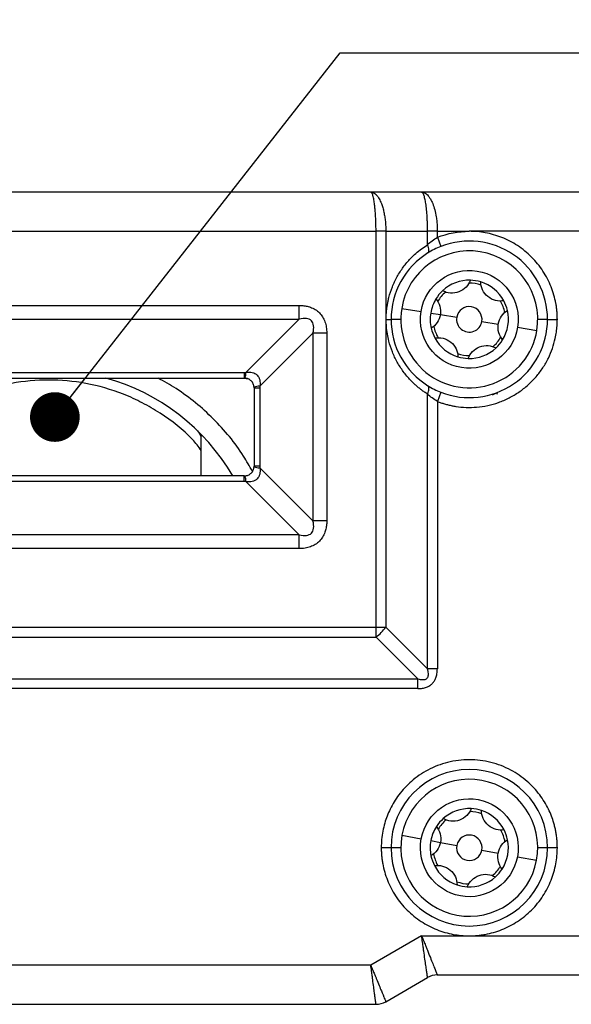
# Model space of a CAD drawing. Header units: millimetres. Extents: x 16 to 683, y 16 to 524.
# Tile 14 of 38: x 149 to 177, y 398 to 449. Entities that reach past the tile are written whole.
import ezdxf

# ---------------------------------------------------------------- set-up
doc = ezdxf.new("R2010")
doc.units = ezdxf.units.MM
doc.header["$LTSCALE"] = 2.5
doc.layers.add('DIMENSIONS', color=140, linetype='Continuous', lineweight=25)
doc.styles.add('SLDTEXTSTYLE0', font='TXT', dxfattribs={"width": 0.7})
doc.dimstyles.new('SLDDIMSTYLE1', dxfattribs={"dimtxt": 5.39502, "dimasz": 8.255, "dimexe": 0, "dimexo": 0.0625, "dimgap": 1.348755, "dimtad": 0, "dimtih": 1, "dimtoh": 1, "dimrnd": 1e-09, "dimzin": 4, "dimdsep": 46, "dimtxsty": 'SLDTEXTSTYLE0', "dimsah": 1, "dimcen": 0.09, "dimadec": 0, "dimazin": 1, "dimtfac": 1, "dimtofl": 0, "dimtmove": 0, "dimatfit": 3, "dimfxl": 0, "dimfrac": 2, "dimtolj": 1, "dimtzin": 12, "dimarcsym": 0})
doc.dimstyles.new('SLDDIMSTYLE6', dxfattribs={"dimtxt": 0.18, "dimasz": 2.54, "dimexe": 0, "dimexo": 0.0625, "dimgap": 0, "dimtad": 0, "dimtih": 1, "dimtoh": 1, "dimdec": 0, "dimrnd": 1e-09, "dimzin": 0, "dimdsep": 46, "dimtxsty": 'Standard', "dimblk1": 'DOT', "dimblk2": 'DOT', "dimsah": 1, "dimcen": 0.09, "dimadec": 0, "dimazin": 0, "dimtfac": 2.54, "dimtdec": 0, "dimtofl": 0, "dimtmove": 0, "dimatfit": 3, "dimldrblk": 'DOT', "dimfxl": 0, "dimfrac": 2, "dimtolj": 1, "dimtzin": 0, "dimarcsym": 0})

# ---------------------------------------------------------------- blocks, each defined once
blk = doc.blocks.new('_D_15')
at = {"layer": 'DIMENSIONS'}
for p, q in [((103, 440.875), (103, 469.491)), ((198, 440.875), (198, 469.491)), ((103, 461.554), (135.283, 461.554)), ((142.593, 461.554), (140.782, 461.554)), ((140.782, 461.554), (140.782, 452.98)), ((158.625, 461.554), (160.437, 461.554)), ((160.437, 461.554), (160.437, 452.98)), ((198, 461.554), (165.936, 461.554)), ((140.782, 452.98), (142.593, 452.98)), ((160.437, 452.98), (158.625, 452.98))]:
    blk.add_line(p, q, dxfattribs=at)
for points in [[(103, 461.554), (111.255, 460.284), (111.255, 462.824)], [(198, 461.554), (189.745, 462.824), (189.745, 460.284)]]:
    blk.add_solid(points, dxfattribs=at)
at = {"layer": 'DIMENSIONS', "char_height": 5.2917, "attachment_point": 1, "style": 'SLDTEXTSTYLE0'}
for s, insert in [('95.0', (142.593, 469.583)), ('3.74', (142.593, 459.801))]:
    blk.add_mtext(s, dxfattribs=dict(at, insert=insert))
blk = doc.blocks.new('_D_18')
at = {"layer": 'DIMENSIONS'}
for p, q in [((93, 425.875), (93, 492.683)), ((208, 425.875), (208, 492.683)), ((93, 484.746), (135.283, 484.746)), ((142.593, 484.746), (140.782, 484.746)), ((140.782, 484.746), (140.782, 476.171)), ((158.625, 484.746), (160.437, 484.746)), ((160.437, 484.746), (160.437, 476.171)), ((208, 484.746), (165.936, 484.746)), ((140.782, 476.171), (142.593, 476.171)), ((160.437, 476.171), (158.625, 476.171))]:
    blk.add_line(p, q, dxfattribs=at)
for points in [[(93, 484.746), (101.255, 483.476), (101.255, 486.016)], [(208, 484.746), (199.745, 486.016), (199.745, 483.476)]]:
    blk.add_solid(points, dxfattribs=at)
at = {"layer": 'DIMENSIONS', "char_height": 5.2917, "attachment_point": 1, "style": 'SLDTEXTSTYLE0'}
for s, insert in [('115.0', (140.349, 492.775)), ('4.53', (142.593, 482.993))]:
    blk.add_mtext(s, dxfattribs=dict(at, insert=insert))
blk = doc.blocks.new('_Dot')
at = {"color": 0, "linetype": 'ByBlock', "lineweight": -2}
blk.add_line((-0.5, 0), (-1, 0), dxfattribs=at)
at = {"color": 0, "linetype": 'ByBlock', "const_width": 0.5}
blk.add_lwpolyline([(-0.25, 0, 1), (0.25, 0, 1)], format="xyb", close=True, dxfattribs=at)

msp = doc.modelspace()

# ---------------------------------------------------------------- linework, layer by layer
for p, q in [((166.964383, 439.69978), (134.03618, 439.69978)), ((169.562459, 439.69978), (166.964383, 439.69978)), ((177.929214, 439.69978), (169.562459, 439.69978)), ((133.768231, 437.69978), (167.232332, 437.69978)), ((167.232332, 417.467729), (167.232332, 437.69978)), ((167.732332, 437.69978), (167.232332, 437.69978)), ((167.732332, 437.69978), (167.732332, 417.467729)), ((167.732332, 437.69978), (169.866307, 437.69978)), ((169.866307, 437.01641), (169.866307, 437.69978)), ((170.366307, 437.69978), (169.866307, 437.69978)), ((170.366307, 437.392646), (170.366307, 437.69978)), ((170.366307, 437.69978), (172.000282, 437.69978)), ((170.366307, 437.392646), (170.54786, 436.926772)), ((177.929214, 437.69978), (172.000282, 437.69978)), ((137.700282, 433.913993), (163.300282, 433.913993)), ((163.300282, 433.206887), (163.300282, 433.913993)), ((168.545723, 433.761939), (169.53274, 433.601322)), ((137.700282, 433.206887), (163.300282, 433.206887)), ((160.583744, 430.490349), (163.300282, 433.206887)), ((167.750282, 433.19978), (168.000282, 433.19978)), ((168.500282, 433.19978), (168.000282, 433.19978)), ((170.026248, 433.521014), (170.519756, 433.440705)), ((170.519756, 433.440705), (171.358721, 433.304181)), ((176.000282, 433.19978), (175.500282, 433.19978)), ((176.000282, 433.19978), (176.500282, 433.19978)), ((172.641843, 433.095379), (173.480807, 432.958854)), ((174.467824, 432.798238), (175.454841, 432.637621)), ((164.007388, 432.49978), (161.290851, 429.783242)), ((164.007388, 432.49978), (164.007388, 422.89978)), ((164.714495, 432.49978), (164.007388, 432.49978)), ((164.714495, 432.49978), (164.714495, 422.89978)), ((140.500282, 430.492673), (160.500282, 430.492673)), ((140.500282, 430.19978), (160.500282, 430.19978)), ((160.500282, 430.492673), (160.500282, 430.19978)), ((160.500282, 430.19978), (160.700282, 430.15741)), ((161.000282, 429.69978), (161.000282, 425.69978)), ((161.000282, 429.69978), (161.293175, 429.69978)), ((161.293175, 429.69978), (161.293175, 425.69978)), ((169.866307, 415.333754), (169.866307, 429.38315)), ((170.54786, 429.472788), (170.366307, 429.006914)), ((173.400282, 429.452781), (173.164097, 429.322013)), ((173.435282, 429.359106), (173.400282, 429.452781)), ((170.366307, 429.006914), (170.366307, 415.333754)), ((158.300282, 425.19978), (158.300282, 427.313583)), ((161.293175, 425.69978), (161.000282, 425.69978)), ((160.500282, 425.19978), (140.500282, 425.19978)), ((160.500282, 424.906887), (160.500282, 425.19978)), ((161.290851, 425.616317), (164.007388, 422.89978)), ((160.500282, 424.906887), (140.500282, 424.906887)), ((163.300282, 422.192673), (160.583744, 424.90921)), ((164.714495, 422.89978), (164.007388, 422.89978)), ((163.300282, 422.192673), (137.700282, 422.192673)), ((163.300282, 421.485566), (163.300282, 422.192673)), ((163.300282, 421.485566), (137.700282, 421.485566)), ((133.768231, 417.467729), (167.232332, 417.467729)), ((167.232332, 417.467729), (167.732332, 417.467729)), ((167.232332, 416.967729), (167.232332, 417.467729)), ((167.732332, 417.467729), (169.866307, 415.333754)), ((133.768231, 416.967729), (167.232332, 416.967729)), ((167.232332, 416.967729), (169.366307, 414.833754)), ((170.366307, 415.333754), (169.866307, 415.333754)), ((131.634256, 414.833754), (169.366307, 414.833754)), ((169.366307, 414.333754), (169.366307, 414.833754)), ((169.366307, 414.333754), (131.634256, 414.333754)), ((168.559517, 406.840982), (169.542593, 406.657782)), ((170.034131, 406.566181), (170.525668, 406.474581)), ((168.000282, 406.19978), (167.500282, 406.19978)), ((168.500282, 406.19978), (168.000282, 406.19978)), ((170.525668, 406.474581), (171.361283, 406.31886)), ((172.639281, 406.080699), (173.474895, 405.924979)), ((176.000282, 406.19978), (175.500282, 406.19978)), ((176.500282, 406.19978), (176.000282, 406.19978)), ((174.45797, 405.741778), (175.441046, 405.558577)), ((169.562459, 401.69978), (166.964383, 400.19978)), ((169.562459, 401.69978), (172.000282, 401.69978)), ((172.000282, 401.69978), (177.929214, 401.69978)), ((166.964383, 400.19978), (134.03618, 400.19978)), ((167.732332, 398.333754), (169.866307, 399.565805)), ((170.366307, 399.69978), (177.929214, 399.69978)), ((133.768231, 398.19978), (167.232332, 398.19978))]:
    msp.add_line(p, q)
at = {"flags": 128}
for points in [[(169.881193, 436.59234), (169.907924, 436.616835), (169.926939, 436.651903), (169.937736, 436.696615), (169.940028, 436.749787), (169.933755, 436.810014), (169.919083, 436.875702), (169.8964, 436.945113), (169.866307, 437.01641)], [(169.866307, 429.38315), (169.8964, 429.454447), (169.919083, 429.523857), (169.933755, 429.589545), (169.940028, 429.649772), (169.937736, 429.702945), (169.926939, 429.747657), (169.907924, 429.782724), (169.881193, 429.80722)], [(158.112377, 427.501446), (158.190056, 427.376035), (158.300282, 427.189769)]]:
    msp.add_lwpolyline(points, dxfattribs=at)
for centre, radius, start, end in [((172.000282, 433.19978), 4, 0, 111.2910363), ((172.000282, 433.19978), 3.5, 350.757295, 170.757295), ((172.000282, 433.19978), 2, 88.42565, 133.08894), ((172.000282, 433.19978), 1.85, 71.1103019, 90.4042881), ((172.000282, 433.19978), 2, 73.08894, 88.42565), ((172.000282, 433.19978), 2, 28.42565, 73.08894), ((172.000282, 433.19978), 2, 148.42565, 170.757295), ((172.000282, 433.19978), 2, 133.08894, 148.42565), ((172.000282, 433.19978), 1.85, 131.1103019, 150.4042881), ((172.000282, 433.19978), 3.5, 170.757295, 350.757295), ((172.000282, 433.19978), 0.65, 350.757295, 170.757295), ((172.000282, 433.19978), 1.85, 11.1103019, 30.4042881), ((172.000282, 433.19978), 2, 13.08894, 28.42565), ((172.000282, 433.19978), 2, 170.757295, 193.08894), ((172.000282, 433.19978), 4, 248.7089637, 0), ((172.000282, 433.19978), 0.65, 170.757295, 350.757295), ((172.000282, 433.19978), 2, 328.42565, 13.08894), ((172.000282, 433.19978), 2, 193.08894, 208.42565), ((172.000282, 433.19978), 1.85, 191.1103019, 210.4042881), ((172.000282, 433.19978), 2, 208.42565, 253.08894), ((172.000282, 433.19978), 1.85, 311.1103019, 330.4042881), ((172.000282, 433.19978), 2, 268.42565, 313.08894), ((172.000282, 433.19978), 2, 313.08894, 328.42565), ((172.000282, 433.19978), 1.85, 251.1103019, 270.4042881), ((172.000282, 433.19978), 2, 253.08894, 268.42565), ((150.500282, 419.69978), 10.9, 30.3039507, 74.4298957), ((159.76378, 430.495963), 0.819983, 338.7676378, 359.6077282), ((161.296465, 428.963278), 0.819983, 90.3922718, 111.2323622), ((161.296465, 426.436281), 0.819983, 248.7676378, 269.6077282), ((159.76378, 424.903596), 0.819983, 0.3922718, 21.2323622), ((165.68925, 419.010811), 2.56033, 307.0627195, 322.9372805), ((172.000282, 406.19978), 4, 0, 180), ((172.000282, 406.19978), 3.5, 349.4437491, 169.4437491), ((172.000282, 406.19978), 2, 87.112104, 131.7753941), ((172.000282, 406.19978), 1.85, 69.7967559, 89.0907422), ((172.000282, 406.19978), 2, 71.7753941, 87.112104), ((172.000282, 406.19978), 2, 27.112104, 71.7753941), ((172.000282, 406.19978), 2, 131.7753941, 147.112104), ((172.000282, 406.19978), 1.85, 129.7967559, 149.0907422), ((172.000282, 406.19978), 2, 147.112104, 169.443749), ((172.000282, 406.19978), 1.85, 9.7967559, 29.0907422), ((172.000282, 406.19978), 2, 11.7753941, 27.112104), ((172.000282, 406.19978), 3.5, 169.4437491, 349.4437491), ((172.000282, 406.19978), 2, 169.443749, 191.7753941), ((172.000282, 406.19978), 0.65, 349.4437491, 169.4437491), ((172.000282, 406.19978), 2, 327.112104, 11.7753941), ((172.000282, 406.19978), 4, 180, 0), ((172.000282, 406.19978), 0.65, 169.4437491, 349.4437491), ((172.000282, 406.19978), 2, 191.7753941, 207.112104), ((172.000282, 406.19978), 1.85, 189.7967559, 209.0907422), ((172.000282, 406.19978), 2, 207.112104, 251.7753941), ((172.000282, 406.19978), 1.85, 309.7967559, 329.0907422), ((172.000282, 406.19978), 2, 311.7753941, 327.112104), ((172.000282, 406.19978), 2, 267.112104, 311.7753941), ((172.000282, 406.19978), 1.85, 249.7967559, 269.0907422), ((172.000282, 406.19978), 2, 251.7753941, 267.112104), ((170.366307, 398.69978), 1, 90, 120), ((167.232332, 399.19978), 1, 270, 300)]:
    msp.add_arc(centre, radius, start, end)
for points, knots in [([(167.232332, 437.69978), (167.232206, 437.745008), (167.231952, 437.835944), (167.229924, 437.972423), (167.226695, 438.10902), (167.222143, 438.245028), (167.2163, 438.379712), (167.209159, 438.512306), (167.20072, 438.64202), (167.190985, 438.768046), (167.179952, 438.889557), (167.167623, 439.005727), (167.146852, 439.173322), (167.113176, 439.379212), (167.073086, 439.537567), (167.035819, 439.631174), (167.002876, 439.687194), (166.978035, 439.695316), (166.964383, 439.69978)], [0, 0, 0, 0, 0.043021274, 0.086497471, 0.130432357, 0.174829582, 0.219692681, 0.265025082, 0.310830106, 0.357110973, 0.403870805, 0.451112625, 0.49883937, 0.622092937, 0.75904588, 0.821672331, 0.901995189, 1, 1, 1, 1]), ([(166.964383, 439.69978), (166.982076, 439.698866), (167.016158, 439.697107), (167.065146, 439.683695), (167.109853, 439.664727), (167.15023, 439.641298), (167.1863, 439.615255), (167.218147, 439.588046), (167.289201, 439.51885), (167.391306, 439.379238), (167.499457, 439.147082), (167.577974, 438.912914), (167.634967, 438.687594), (167.679122, 438.448938), (167.709997, 438.201915), (167.728904, 437.951258), (167.731197, 437.783067), (167.732332, 437.69978)], [0, 0, 0, 0, 0.044204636, 0.085156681, 0.122855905, 0.157302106, 0.188495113, 0.216434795, 0.241121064, 0.378075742, 0.501357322, 0.588444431, 0.673913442, 0.757783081, 0.840073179, 0.920804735, 1, 1, 1, 1]), ([(169.866307, 437.69978), (169.866197, 437.741247), (169.865976, 437.824377), (169.864161, 437.948826), (169.861224, 438.072801), (169.857054, 438.195798), (169.851686, 438.317318), (169.840428, 438.522733), (169.818369, 438.805366), (169.779394, 439.118622), (169.731334, 439.380491), (169.685244, 439.538007), (169.643877, 439.631268), (169.606501, 439.687227), (169.578089, 439.695325), (169.562459, 439.69978)], [0, 0, 0, 0, 0.038138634, 0.076456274, 0.114976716, 0.153723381, 0.192719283, 0.231986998, 0.35627618, 0.488120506, 0.612252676, 0.751808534, 0.816108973, 0.89884246, 1, 1, 1, 1]), ([(169.562459, 439.69978), (169.580943, 439.698867), (169.616537, 439.697109), (169.667553, 439.683702), (169.714213, 439.664737), (169.756499, 439.641313), (169.794413, 439.615274), (169.827971, 439.588071), (169.902272, 439.519176), (170.008095, 439.380536), (170.136797, 439.118639), (170.238874, 438.805346), (170.305751, 438.485585), (170.342998, 438.197744), (170.362636, 437.950058), (170.365088, 437.782914), (170.366307, 437.69978)], [0, 0, 0, 0, 0.045638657, 0.08788905, 0.12675115, 0.162225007, 0.194310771, 0.223008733, 0.248319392, 0.387862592, 0.512008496, 0.643840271, 0.768143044, 0.846357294, 0.923581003, 1, 1, 1, 1]), ([(176.500282, 433.19978), (176.49938, 433.268438), (176.497579, 433.405633), (176.482954, 433.610954), (176.459583, 433.815482), (176.414461, 434.094547), (176.331971, 434.445162), (176.18896, 434.864355), (176.002841, 435.273288), (175.69372, 435.802463), (175.205019, 436.404519), (174.603104, 436.893102), (174.073946, 437.202265), (173.665189, 437.388291), (173.245824, 437.531553), (172.828544, 437.629156), (172.412046, 437.688978), (172.137565, 437.696178), (172.000282, 437.69978)], [0, 0, 0, 0, 0.029157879, 0.058263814, 0.087378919, 0.116564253, 0.178291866, 0.240094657, 0.304396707, 0.368773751, 0.500015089, 0.631256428, 0.695558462, 0.7599355, 0.821663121, 0.883465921, 0.941714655, 1, 1, 1, 1]), ([(167.750282, 433.19978), (167.751021, 433.262191), (167.752497, 433.386843), (167.764503, 433.573284), (167.783687, 433.758789), (167.810743, 433.943351), (167.845494, 434.126978), (167.917646, 434.437361), (168.056961, 434.867452), (168.306215, 435.391835), (168.619936, 435.880292), (168.948852, 436.270113), (169.266613, 436.575085), (169.555945, 436.81229), (169.762347, 436.948037), (169.866307, 437.01641)], [0, 0, 0, 0, 0.039351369, 0.078595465, 0.117822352, 0.15712221, 0.196584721, 0.236298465, 0.359724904, 0.485008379, 0.61229742, 0.742051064, 0.827131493, 0.91293045, 1, 1, 1, 1]), ([(169.881193, 436.59234), (169.308272, 436.234477), (168.829257, 435.729641), (168.174685, 434.549003), (168.000282, 433.87509), (168.000282, 433.19978)], [0, 0, 0, 0, 0.5, 0.5, 1, 1, 1, 1]), ([(169.53274, 433.601322), (169.754357, 434.963196), (171.03995, 435.888939), (173.763697, 435.445705), (174.689441, 434.160111), (174.467824, 432.798238)], [0, 0, 0, 0, 0.5, 0.5, 1, 1, 1, 1]), ([(172.05523, 435.199025), (172.008752, 435.069817), (171.935841, 434.94968), (171.737669, 434.742585), (171.610943, 434.656644), (171.329906, 434.549522), (171.176044, 434.529141), (170.889834, 434.552492), (170.75461, 434.594342), (170.634016, 434.660368)], [0, 0, 0, 0, 0.25, 0.25, 0.5, 0.5, 0.75, 0.75, 1, 1, 1, 1]), ([(173.759153, 434.151816), (173.624016, 434.127463), (173.48352, 434.130537), (173.205084, 434.198612), (173.067294, 434.265389), (172.834005, 434.455213), (172.739423, 434.578271), (172.616541, 434.837812), (172.585172, 434.975844), (172.582055, 435.113295)], [0, 0, 0, 0, 0.25, 0.25, 0.5, 0.5, 0.75, 0.75, 1, 1, 1, 1]), ([(170.296359, 434.246989), (170.385038, 434.14211), (170.452635, 434.018865), (170.53289, 433.743621), (170.544276, 433.591382), (170.519756, 433.440705)], [0, 0, 0, 0, 0.5, 0.5, 1, 1, 1, 1]), ([(163.300282, 433.913993), (163.341756, 433.913303), (163.423357, 433.911946), (163.543461, 433.900489), (163.659079, 433.882046), (163.770224, 433.855978), (163.929801, 433.805866), (164.128984, 433.711769), (164.342737, 433.542517), (164.512322, 433.328592), (164.630393, 433.077559), (164.702541, 432.79685), (164.710417, 432.60113), (164.714495, 432.49978)], [0, 0, 0, 0, 0.055025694, 0.108261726, 0.15993348, 0.210287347, 0.259589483, 0.381772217, 0.500132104, 0.618269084, 0.740675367, 0.86571314, 1, 1, 1, 1]), ([(164.007388, 432.49978), (164.078859, 432.785664), (164.050723, 433.003394), (163.803896, 433.250221), (163.586166, 433.278358), (163.300282, 433.206887)], [0, 0, 0, 0, 0.5, 0.5, 1, 1, 1, 1]), ([(169.866307, 429.38315), (169.813824, 429.416798), (169.709306, 429.483808), (169.557534, 429.592723), (169.410413, 429.707201), (169.268239, 429.827861), (169.13093, 429.954551), (168.908129, 430.177879), (168.620008, 430.519119), (168.306371, 431.007435), (168.057061, 431.531972), (167.898543, 432.020701), (167.807394, 432.454416), (167.759139, 432.825775), (167.753236, 433.075049), (167.750282, 433.19978)], [0, 0, 0, 0, 0.043704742, 0.087037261, 0.130064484, 0.17285477, 0.215477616, 0.258003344, 0.387651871, 0.515049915, 0.640227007, 0.763763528, 0.842871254, 0.921376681, 1, 1, 1, 1]), ([(168.000282, 433.19978), (168.000282, 432.524469), (168.174685, 431.850557), (168.829257, 430.669919), (169.308272, 430.165082), (169.881193, 429.80722)], [0, 0, 0, 0, 0.5, 0.5, 1, 1, 1, 1]), ([(174.467824, 432.798238), (174.246207, 431.436364), (172.960613, 430.510621), (170.236866, 430.953855), (169.311122, 432.239448), (169.53274, 433.601322)], [0, 0, 0, 0, 0.5, 0.5, 1, 1, 1, 1]), ([(170.519756, 433.440705), (170.495239, 433.290042), (170.436394, 433.149678), (170.273008, 432.91388), (170.169615, 432.818214), (170.052242, 432.746853)], [0, 0, 0, 0, 0.5, 0.5, 1, 1, 1, 1]), ([(170.366307, 429.006914), (170.427466, 428.983952), (170.549623, 428.938089), (170.736298, 428.879502), (170.925011, 428.828585), (171.116048, 428.786054), (171.420045, 428.732025), (171.841103, 428.691751), (172.38866, 428.705314), (172.942723, 428.786949), (173.498637, 428.943437), (174.037, 429.172565), (174.547033, 429.473997), (175.013088, 429.839767), (175.421937, 430.258064), (175.769625, 430.71919), (176.046824, 431.205631), (176.258342, 431.711051), (176.385708, 432.159786), (176.456806, 432.549141), (176.493525, 432.873574), (176.498027, 433.090936), (176.500282, 433.19978)], [0, 0, 0, 0, 0.022430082, 0.044801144, 0.067155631, 0.089536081, 0.111984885, 0.173164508, 0.23440274, 0.299652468, 0.364962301, 0.432193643, 0.500007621, 0.567821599, 0.635052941, 0.700302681, 0.765612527, 0.826792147, 0.888030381, 0.925373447, 0.962630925, 1, 1, 1, 1]), ([(173.480807, 432.958854), (173.505324, 433.109517), (173.564169, 433.249882), (173.727555, 433.485679), (173.830948, 433.581346), (173.948321, 433.652706)], [0, 0, 0, 0, 0.5, 0.5, 1, 1, 1, 1]), ([(173.704204, 432.152571), (173.615525, 432.25745), (173.547928, 432.380695), (173.467673, 432.655939), (173.456287, 432.808178), (173.480807, 432.958854)], [0, 0, 0, 0, 0.5, 0.5, 1, 1, 1, 1]), ([(170.241411, 432.247744), (170.376547, 432.272097), (170.517044, 432.269023), (170.795479, 432.200947), (170.933269, 432.134171), (171.166558, 431.944346), (171.26114, 431.821288), (171.384022, 431.561748), (171.415391, 431.423716), (171.418508, 431.286265)], [0, 0, 0, 0, 0.25, 0.25, 0.5, 0.5, 0.75, 0.75, 1, 1, 1, 1]), ([(171.945333, 431.200535), (171.991811, 431.329743), (172.064722, 431.44988), (172.262895, 431.656974), (172.38962, 431.742916), (172.670657, 431.850037), (172.82452, 431.870418), (173.110729, 431.847067), (173.245953, 431.805218), (173.366547, 431.739191)], [0, 0, 0, 0, 0.25, 0.25, 0.5, 0.5, 0.75, 0.75, 1, 1, 1, 1]), ([(160.918286, 425.427845), (160.769999, 425.691693), (160.221193, 426.668184), (159.230719, 427.855327), (158.016639, 428.951416), (157.069193, 429.652616), (156.399778, 430.02592), (156.08801, 430.19978)], [0, 0, 0, 0, 0.131845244, 0.487956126, 0.666211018, 0.844544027, 1, 1, 1, 1]), ([(160.500282, 430.492673), (160.514203, 430.492576), (160.542056, 430.492382), (160.569845, 430.491027), (160.583744, 430.490349)], [0, 0, 0, 0, 0.499806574, 1, 1, 1, 1]), ([(160.999507, 429.727601), (160.996153, 429.787785), (160.981565, 429.848262), (160.932091, 429.95905), (160.896917, 430.010201), (160.811165, 430.096053), (160.759907, 430.131353), (160.649472, 430.180824), (160.589422, 430.195588), (160.528103, 430.199005)], [0, 0, 0, 0, 0.25, 0.25, 0.5, 0.5, 0.75, 0.75, 1, 1, 1, 1]), ([(160.583744, 430.490349), (160.702807, 430.512436), (160.812934, 430.510213), (161.005113, 430.462533), (161.08871, 430.416293), (161.217295, 430.287472), (161.263339, 430.204028), (161.310868, 430.011164), (161.312557, 429.900248), (161.290851, 429.783242)], [0, 0, 0, 0, 0.25, 0.25, 0.5, 0.5, 0.75, 0.75, 1, 1, 1, 1]), ([(158.300282, 426.50454), (158.155584, 426.691232), (157.572717, 427.443261), (156.508689, 428.229785), (155.293844, 428.951045), (154.041745, 429.518735), (152.441321, 429.980193), (150.500034, 430.158078), (148.560261, 429.979189), (146.61736, 429.425766), (144.771691, 428.444985), (143.428268, 427.442992), (142.845063, 426.691179), (142.700282, 426.50454)], [0, 0, 0, 0, 0.039909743, 0.160763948, 0.219996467, 0.27925869, 0.392877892, 0.500075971, 0.60727405, 0.720893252, 0.839236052, 0.960090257, 1, 1, 1, 1]), ([(161.290851, 429.783242), (161.291529, 429.769343), (161.292884, 429.741554), (161.293078, 429.713701), (161.293175, 429.69978)], [0, 0, 0, 0, 0.500193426, 1, 1, 1, 1]), ([(160.528103, 425.200554), (160.588287, 425.203908), (160.648764, 425.218497), (160.759552, 425.26797), (160.810703, 425.303144), (160.896555, 425.388896), (160.931855, 425.440154), (160.981325, 425.55059), (160.99609, 425.61064), (160.999507, 425.671959)], [0, 0, 0, 0, 0.25, 0.25, 0.5, 0.5, 0.75, 0.75, 1, 1, 1, 1]), ([(161.293175, 425.69978), (161.293078, 425.685859), (161.292884, 425.658005), (161.291529, 425.630217), (161.290851, 425.616317)], [0, 0, 0, 0, 0.499806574, 1, 1, 1, 1]), ([(161.290851, 425.616317), (161.312938, 425.497254), (161.310715, 425.387127), (161.263035, 425.194949), (161.216795, 425.111352), (161.087974, 424.982766), (161.00453, 424.936722), (160.811666, 424.889194), (160.70075, 424.887505), (160.583744, 424.90921)], [0, 0, 0, 0, 0.25, 0.25, 0.5, 0.5, 0.75, 0.75, 1, 1, 1, 1]), ([(160.583744, 424.90921), (160.569845, 424.908533), (160.542056, 424.907178), (160.514203, 424.906984), (160.500282, 424.906887)], [0, 0, 0, 0, 0.500193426, 1, 1, 1, 1]), ([(164.714495, 422.89978), (164.713805, 422.858305), (164.712448, 422.776704), (164.700991, 422.6566), (164.682548, 422.540982), (164.65648, 422.429838), (164.606368, 422.27026), (164.512271, 422.071078), (164.343019, 421.857325), (164.129094, 421.687739), (163.878061, 421.569668), (163.597352, 421.49752), (163.401632, 421.489645), (163.300282, 421.485566)], [0, 0, 0, 0, 0.055025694, 0.108261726, 0.15993348, 0.210287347, 0.259589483, 0.381772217, 0.500132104, 0.618269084, 0.740675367, 0.86571314, 1, 1, 1, 1]), ([(163.300282, 422.192673), (163.586166, 422.121202), (163.803896, 422.149338), (164.050723, 422.396165), (164.078859, 422.613896), (164.007388, 422.89978)], [0, 0, 0, 0, 0.5, 0.5, 1, 1, 1, 1]), ([(169.366307, 414.833754), (169.409249, 414.821982), (169.488558, 414.800239), (169.602155, 414.786096), (169.699183, 414.78979), (169.780132, 414.812635), (169.849346, 414.859686), (169.898103, 414.939786), (169.916214, 415.050549), (169.906164, 415.185629), (169.880495, 415.281026), (169.866307, 415.333754)], [0, 0, 0, 0, 0.135330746, 0.249941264, 0.346066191, 0.4274769, 0.500268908, 0.592055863, 0.699983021, 0.834170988, 1, 1, 1, 1]), ([(169.366307, 414.333754), (169.407653, 414.334578), (169.488031, 414.336178), (169.604742, 414.350102), (169.713894, 414.372691), (169.839257, 414.412084), (169.97619, 414.478876), (170.112373, 414.587428), (170.221172, 414.723734), (170.303893, 414.89391), (170.357468, 415.100513), (170.363256, 415.253238), (170.366307, 415.333754)], [0, 0, 0, 0, 0.076975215, 0.149644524, 0.218535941, 0.28426858, 0.394004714, 0.500140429, 0.605961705, 0.716013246, 0.850282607, 1, 1, 1, 1]), ([(176.500282, 406.19978), (176.499325, 406.270964), (176.497415, 406.413027), (176.481854, 406.625351), (176.456979, 406.836285), (176.421895, 407.045826), (176.376829, 407.253971), (176.307488, 407.514347), (176.203015, 407.823468), (176.04412, 408.187687), (175.845916, 408.549825), (175.509317, 409.045933), (174.962742, 409.63488), (174.119456, 410.216411), (173.108338, 410.607905), (172.000282, 410.746414), (170.892226, 410.607905), (169.881107, 410.216411), (169.037822, 409.63488), (168.491361, 409.046058), (168.154739, 408.549969), (167.956597, 408.18802), (167.79765, 407.823642), (167.67036, 407.447439), (167.574221, 407.047505), (167.511713, 406.625593), (167.504098, 406.341948), (167.500282, 406.19978)], [0, 0, 0, 0, 0.015126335, 0.030187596, 0.045217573, 0.060250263, 0.075319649, 0.090459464, 0.117494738, 0.14457212, 0.17481095, 0.205085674, 0.271826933, 0.344217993, 0.420934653, 0.500012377, 0.5790901, 0.65580676, 0.72819782, 0.79493908, 0.825177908, 0.855452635, 0.882487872, 0.909565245, 0.939744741, 0.9697989, 1, 1, 1, 1]), ([(169.542593, 406.657782), (169.795371, 408.014217), (171.101848, 408.910247), (173.814719, 408.40469), (174.710749, 407.098213), (174.45797, 405.741778)], [0, 0, 0, 0, 0.5, 0.5, 1, 1, 1, 1]), ([(172.101046, 408.19724), (172.051618, 408.069131), (171.975972, 407.950697), (171.773104, 407.7482), (171.644442, 407.665186), (171.361023, 407.564535), (171.206734, 407.547686), (170.921135, 407.577592), (170.786906, 407.622531), (170.667857, 407.691304)], [0, 0, 0, 0, 0.25, 0.25, 0.5, 0.5, 0.75, 0.75, 1, 1, 1, 1]), ([(173.780515, 407.111246), (173.644856, 407.089997), (173.504466, 407.096291), (173.227664, 407.170731), (173.091441, 407.240649), (172.862565, 407.435771), (172.770829, 407.560965), (172.653929, 407.823254), (172.625732, 407.961969), (172.625767, 408.099455)], [0, 0, 0, 0, 0.25, 0.25, 0.5, 0.5, 0.75, 0.75, 1, 1, 1, 1]), ([(170.320812, 407.285774), (170.407064, 407.178889), (170.471819, 407.054127), (170.545743, 406.777116), (170.553636, 406.624656), (170.525668, 406.474581)], [0, 0, 0, 0, 0.5, 0.5, 1, 1, 1, 1]), ([(174.45797, 405.741778), (174.205192, 404.385343), (172.898715, 403.489313), (170.185844, 403.994869), (169.289815, 405.301346), (169.542593, 406.657782)], [0, 0, 0, 0, 0.5, 0.5, 1, 1, 1, 1]), ([(173.474895, 405.924979), (173.50286, 406.07504), (173.564907, 406.214018), (173.733655, 406.446009), (173.839214, 406.53928), (173.958192, 406.607931)], [0, 0, 0, 0, 0.5, 0.5, 1, 1, 1, 1]), ([(167.500282, 406.19978), (167.501183, 406.131121), (167.502984, 405.993927), (167.51761, 405.788605), (167.54098, 405.584078), (167.586102, 405.305012), (167.668592, 404.954397), (167.811603, 404.535204), (167.997722, 404.126272), (168.306843, 403.597097), (168.795545, 402.995041), (169.397459, 402.506458), (169.926617, 402.197294), (170.335374, 402.011268), (170.754739, 401.868007), (171.172019, 401.770403), (171.588517, 401.710581), (171.862998, 401.703381), (172.000282, 401.69978)], [0, 0, 0, 0, 0.0291578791, 0.0582638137, 0.0873789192, 0.1165642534, 0.1782918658, 0.2400946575, 0.3043967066, 0.368773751, 0.5000150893, 0.6312564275, 0.6955584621, 0.7599354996, 0.8216631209, 0.8834659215, 0.9417146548, 1, 1, 1, 1]), ([(170.525668, 406.474581), (170.497704, 406.32452), (170.435656, 406.185541), (170.266908, 405.953551), (170.161349, 405.86028), (170.042371, 405.791628)], [0, 0, 0, 0, 0.5, 0.5, 1, 1, 1, 1]), ([(172.000282, 401.69978), (172.06894, 401.700681), (172.206134, 401.702482), (172.411456, 401.717108), (172.615983, 401.740479), (172.895049, 401.785601), (173.245664, 401.86809), (173.664857, 402.011102), (174.07379, 402.19722), (174.602965, 402.506341), (175.205021, 402.995043), (175.693604, 403.596957), (176.002767, 404.126115), (176.188793, 404.534872), (176.332055, 404.954237), (176.429658, 405.371517), (176.48948, 405.788016), (176.49668, 406.062496), (176.500282, 406.19978)], [0, 0, 0, 0, 0.0291578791, 0.0582638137, 0.0873789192, 0.1165642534, 0.1782918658, 0.2400946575, 0.3043967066, 0.368773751, 0.5000150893, 0.6312564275, 0.6955584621, 0.7599354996, 0.8216631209, 0.8834659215, 0.9417146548, 1, 1, 1, 1]), ([(173.679751, 405.113786), (173.593499, 405.22067), (173.528745, 405.345432), (173.454821, 405.622444), (173.446928, 405.774904), (173.474895, 405.924979)], [0, 0, 0, 0, 0.5, 0.5, 1, 1, 1, 1]), ([(170.220049, 405.288314), (170.355708, 405.309563), (170.496097, 405.303269), (170.772899, 405.228828), (170.909122, 405.158911), (171.137998, 404.963788), (171.229734, 404.838594), (171.346634, 404.576305), (171.374831, 404.43759), (171.374796, 404.300104)], [0, 0, 0, 0, 0.25, 0.25, 0.5, 0.5, 0.75, 0.75, 1, 1, 1, 1]), ([(171.899518, 404.20232), (171.948945, 404.330428), (172.024591, 404.448862), (172.227459, 404.65136), (172.356121, 404.734373), (172.63954, 404.835024), (172.793829, 404.851873), (173.079428, 404.821967), (173.213657, 404.777029), (173.332706, 404.708255)], [0, 0, 0, 0, 0.25, 0.25, 0.5, 0.5, 0.75, 0.75, 1, 1, 1, 1]), ([(169.562459, 401.69978), (169.580943, 401.653729), (169.616537, 401.565046), (169.667553, 401.437617), (169.714213, 401.321266), (169.756499, 401.216101), (169.794413, 401.122075), (169.827971, 401.039013), (169.902272, 400.85461), (170.008095, 400.590198), (170.136797, 400.271125), (170.238874, 400.016397), (170.305751, 399.850559), (170.342998, 399.757654), (170.362636, 399.708816), (170.365088, 399.702781), (170.366307, 399.69978)], [0, 0, 0, 0, 0.045638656, 0.087889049, 0.12675115, 0.162225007, 0.194310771, 0.223008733, 0.248319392, 0.387862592, 0.512008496, 0.643840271, 0.768143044, 0.846357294, 0.923581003, 1, 1, 1, 1]), ([(169.866307, 399.565805), (169.866197, 399.566602), (169.865976, 399.5682), (169.864161, 399.581129), (169.861224, 399.601817), (169.857054, 399.631039), (169.851686, 399.668584), (169.840428, 399.747399), (169.818369, 399.903666), (169.779394, 400.175343), (169.731334, 400.516049), (169.685244, 400.835858), (169.643877, 401.130415), (169.606501, 401.392776), (169.578089, 401.590831), (169.562459, 401.69978)], [0, 0, 0, 0, 0.038138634, 0.076456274, 0.114976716, 0.153723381, 0.192719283, 0.231986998, 0.35627618, 0.488120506, 0.612252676, 0.751808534, 0.816108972, 0.89884246, 1, 1, 1, 1]), ([(166.964383, 400.19978), (166.982076, 400.156812), (167.016158, 400.074038), (167.065146, 399.955179), (167.109853, 399.846635), (167.15023, 399.748508), (167.1863, 399.660756), (167.218147, 399.583221), (167.289201, 399.410406), (167.391306, 399.162723), (167.499457, 398.899477), (167.577974, 398.709062), (167.634967, 398.571043), (167.679122, 398.463922), (167.709997, 398.388707), (167.728904, 398.342278), (167.731197, 398.336577), (167.732332, 398.333754)], [0, 0, 0, 0, 0.0442046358, 0.0851566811, 0.122855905, 0.1573021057, 0.1884951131, 0.2164347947, 0.2411210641, 0.3780757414, 0.501357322, 0.5884444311, 0.6739134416, 0.7577830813, 0.8400731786, 0.9208047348, 1, 1, 1, 1]), ([(167.232332, 398.19978), (167.232206, 398.200667), (167.231952, 398.20245), (167.229924, 398.216965), (167.226695, 398.240415), (167.222143, 398.273832), (167.2163, 398.317112), (167.209159, 398.370389), (167.20072, 398.433656), (167.190985, 398.506867), (167.179952, 398.589898), (167.167623, 398.682572), (167.146852, 398.838041), (167.113176, 399.088238), (167.073086, 399.38902), (167.035819, 399.66565), (167.002876, 399.911591), (166.978035, 400.09757), (166.964383, 400.19978)], [0, 0, 0, 0, 0.043021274, 0.086497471, 0.130432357, 0.174829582, 0.219692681, 0.265025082, 0.310830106, 0.357110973, 0.403870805, 0.451112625, 0.49883937, 0.622092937, 0.75904588, 0.821672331, 0.901995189, 1, 1, 1, 1])]:
    msp.add_open_spline(points, degree=3, knots=knots)
for points in [[(169.866307, 437.01641), (170.01533, 437.156035), (170.185649, 437.287041), (170.366307, 437.392646)], [(170.366307, 437.392646), (170.88716, 437.595624), (171.441276, 437.69978), (172.000282, 437.69978)], [(170.54786, 436.926772), (170.307023, 436.832917), (170.079685, 436.716323), (169.881193, 436.59234)], [(160.528103, 430.199005), (160.518838, 430.199521), (160.50956, 430.19978), (160.500282, 430.19978)], [(161.000282, 429.69978), (161.000282, 429.709058), (161.000023, 429.718337), (160.999507, 429.727601)], [(169.881193, 429.80722), (170.077502, 429.684599), (170.304405, 429.567663), (170.54786, 429.472788)], [(170.366307, 429.006914), (170.18367, 429.113675), (170.013697, 429.245054), (169.866307, 429.38315)], [(160.999507, 425.671959), (161.000023, 425.681223), (161.000282, 425.690501), (161.000282, 425.69978)], [(160.500282, 425.19978), (160.50956, 425.19978), (160.518838, 425.200038), (160.528103, 425.200554)]]:
    msp.add_open_spline(points, degree=3)

# ---------------------------------------------------------------- dimensions: what is measured, and where the dimension line sits
at = {"layer": 'DIMENSIONS'}
dim = msp.add_linear_dim(base=(208.000282, 484.745734), p1=(93.000282, 422.69978), p2=(208.000282, 422.69978), angle=0, dimstyle='SLDDIMSTYLE1', dxfattribs=at)
dim.commit()
dim.dimension.update_dxf_attribs({"geometry": '_D_18', "text_midpoint": (150.609257, 484.745734), "dimtype": 160})
dim = msp.add_linear_dim(base=(198.000282, 461.553961), p1=(103.000282, 437.69978), p2=(198.000282, 437.69978), dimstyle='SLDDIMSTYLE1', dxfattribs=at)
dim.commit()
dim.dimension.update_dxf_attribs({"geometry": '_D_15', "text_midpoint": (150.609257, 461.553961), "dimtype": 160})

# ---------------------------------------------------------------- leaders
msp.add_leader([(150.816054, 428.209958), (165.391535, 446.812892), (222.455834, 446.812892)], dimstyle='SLDDIMSTYLE6', dxfattribs=at)

doc.saveas('drawing.dxf')
